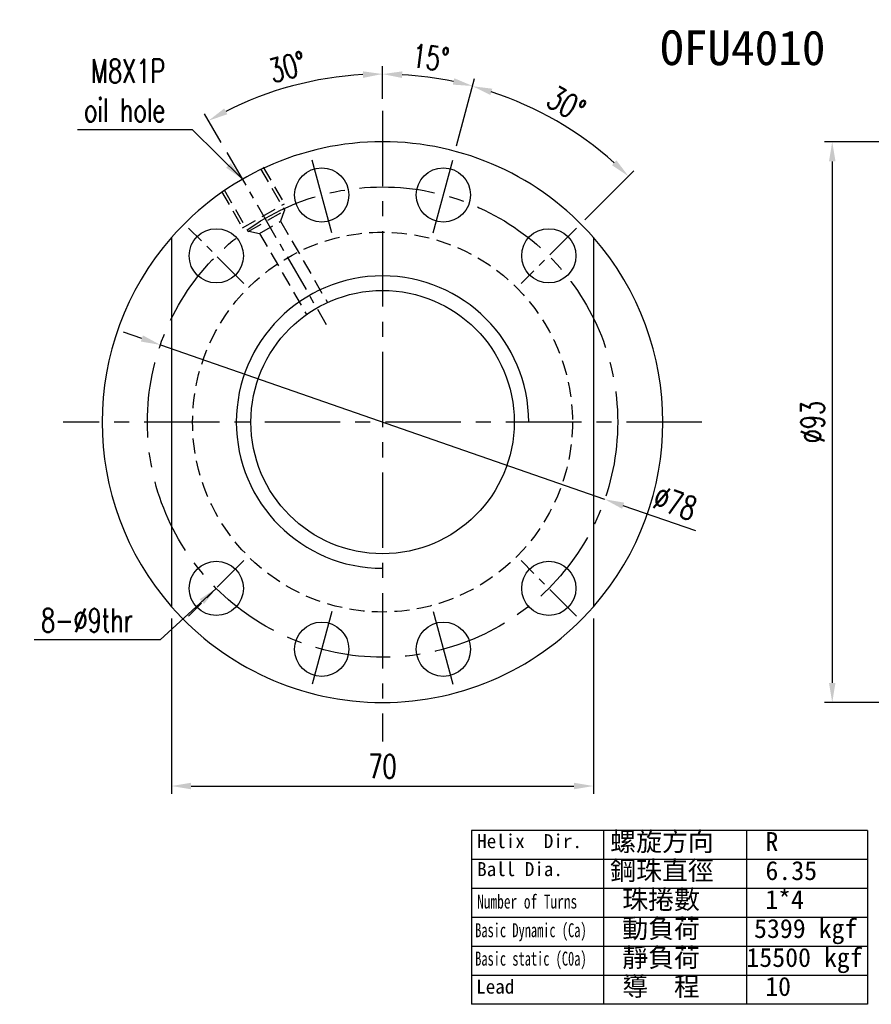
# Model space of a CAD drawing. Extents: x -262 to 1129, y 53 to 216.
# Tile 1 of 51: x 815 to 956, y 53 to 216. Entities that reach past the tile are written whole.
import ezdxf
from ezdxf.enums import TextEntityAlignment as Align

# ---------------------------------------------------------------- set-up
doc = ezdxf.new("R2010")
doc.units = 0
doc.header["$MEASUREMENT"] = 0
doc.header["$PDMODE"] = 1
doc.linetypes.add('CENTER', pattern=[2, 1.25, -0.25, 0.25, -0.25])
doc.linetypes.add('DASHED', pattern=[0.75, 0.5, -0.25])
doc.layers.get('DEFPOINTS').update_dxf_attribs({"linetype": 'CONTINUOUS'})
for name, color, linetype in [('CHA', 2, 'CONTINUOUS'), ('CL', 1, 'CENTER'), ('DIM', 4, 'CONTINUOUS'), ('HID', 2, 'DASHED'), ('OUT', 3, 'CONTINUOUS')]:
    doc.layers.add(name, color=color, linetype=linetype)
doc.styles.add('CHN', font='SIMPLEX.shx', dxfattribs={"width": 0.7, "bigfont": 'CHINESET.shx'})
doc.styles.add('DIM-7', font='SIMPLEX.shx', dxfattribs={"width": 0.7, "bigfont": 'chineset.shx'})
doc.styles.add('T', font='kaiu.ttf')
doc.dimstyles.get("Standard").update_dxf_attribs({"dimscale": 1.2, "dimtxt": 4, "dimasz": 3, "dimexe": 1, "dimexo": 0.5, "dimgap": 1, "dimtad": 1, "dimdsep": 46, "dimtxsty": 'CHN', "dimcen": 0.09, "dimclrd": 256, "dimclre": 256, "dimclrt": 256, "dimadec": 0, "dimazin": 0, "dimtp": 1, "dimtm": 1, "dimtfac": 0.6, "dimtix": 1, "dimtmove": 2, "dimatfit": 3, "dimfxl": 1, "dimtvp": 0.85, "dimtolj": 1, "dimarcsym": 0})

# ---------------------------------------------------------------- blocks, each defined once
blk = doc.blocks.new('*D14')
at = {"layer": 'DEFPOINTS', "color": 0, "transparency": 16777216}
for p in [(884.9, 206.33), (874.87, 201.14), (886.65, 193.44), (883.29, 180.88), (874.87, 96.52)]:
    blk.add_point(p, dxfattribs=at)
at = {"layer": 'DIM', "color": 0, "lineweight": -2, "transparency": 16777216}
for p, q in [((874.87, 203.09), (874.87, 208.51)), ((887.16, 195.32), (890.15, 206.49))]:
    blk.add_line(p, q, dxfattribs=at)
blk.add_arc((874.87, 149.49), 57.71, 78.2268, 86.7732, dxfattribs=at)
at = {"layer": 'DIM', "color": 0, "transparency": 16777216}
for points in [[(878.11, 206.57), (878.14, 207.66), (874.87, 207.21)], [(886.78, 206.52), (886.53, 205.46), (889.81, 205.24)]]:
    blk.add_solid(points, dxfattribs=at)
at = {"layer": 'DIM', "color": 0, "transparency": 16777216, "insert": (882.83, 209.93), "char_height": 3.9, "attachment_point": 5, "rotation": 352.5, "style": 'DIM-7'}
blk.add_mtext('\\A1;15°', dxfattribs=at)
blk = doc.blocks.new('*D15')
at = {"layer": 'DEFPOINTS', "color": 0, "transparency": 16777216}
for p in [(907.96, 196.74), (886.65, 193.44), (907.05, 181.66), (883.29, 180.88), (897.86, 172.47)]:
    blk.add_point(p, dxfattribs=at)
at = {"layer": 'DIM', "color": 0, "lineweight": -2, "transparency": 16777216}
for p, q in [((887.16, 195.32), (890.14, 206.46)), ((908.43, 183.04), (916.58, 191.19))]:
    blk.add_line(p, q, dxfattribs=at)
blk.add_arc((874.87, 149.49), 57.68, 48.2291, 71.7709, dxfattribs=at)
at = {"layer": 'DIM', "color": 0, "transparency": 16777216}
for points in [[(892.76, 203.75), (893.07, 204.79), (889.8, 205.2)], [(913.67, 192.9), (912.92, 192.11), (915.66, 190.27)]]:
    blk.add_solid(points, dxfattribs=at)
at = {"layer": 'DIM', "color": 0, "transparency": 16777216, "insert": (905.34, 202.25), "char_height": 3.9, "attachment_point": 5, "rotation": 330, "style": 'DIM-7'}
blk.add_mtext('\\A1;30°', dxfattribs=at)
blk = doc.blocks.new('*D16')
at = {"layer": 'DEFPOINTS', "color": 0, "transparency": 16777216}
for p in [(864.85, 206.34), (874.87, 201.14), (849.06, 194.2), (865.52, 165.69), (874.87, 96.52)]:
    blk.add_point(p, dxfattribs=at)
at = {"layer": 'DIM', "color": 0, "lineweight": -2, "transparency": 16777216}
for p, q in [((874.87, 203.09), (874.87, 208.52)), ((848.09, 195.89), (845.36, 200.61))]:
    blk.add_line(p, q, dxfattribs=at)
blk.add_arc((874.87, 149.49), 57.73, 93.2262, 116.7738, dxfattribs=at)
at = {"layer": 'DIM', "color": 0, "transparency": 16777216}
for points in [[(871.61, 207.67), (871.64, 206.58), (874.87, 207.22)], [(849.13, 200.55), (848.61, 201.5), (846.01, 199.48)]]:
    blk.add_solid(points, dxfattribs=at)
at = {"layer": 'DIM', "color": 0, "transparency": 16777216, "insert": (859.09, 208.39), "char_height": 3.9, "attachment_point": 5, "rotation": 15, "style": 'DIM-7'}
blk.add_mtext('\\A1;30°', dxfattribs=at)
blk = doc.blocks.new('*D17')
at = {"layer": 'DEFPOINTS', "color": 0, "transparency": 16777216}
for p in [(839.87, 118.88), (909.87, 118.88), (909.87, 89.13)]:
    blk.add_point(p, dxfattribs=at)
at = {"layer": 'DIM', "color": 0, "lineweight": -2, "transparency": 16777216}
for p, q in [((839.87, 116.93), (839.87, 87.83)), ((909.87, 116.93), (909.87, 87.83)), ((843.12, 89.13), (906.62, 89.13))]:
    blk.add_line(p, q, dxfattribs=at)
at = {"layer": 'DIM', "color": 0, "transparency": 16777216}
for points in [[(843.12, 89.67), (843.12, 88.59), (839.87, 89.13)], [(906.62, 89.67), (906.62, 88.59), (909.87, 89.13)]]:
    blk.add_solid(points, dxfattribs=at)
at = {"layer": 'DIM', "color": 0, "transparency": 16777216, "insert": (874.87, 92.38), "char_height": 3.9, "attachment_point": 5, "style": 'DIM-7'}
blk.add_mtext('\\A1;70', dxfattribs=at)
blk = doc.blocks.new('*D20')
at = {"layer": 'DEFPOINTS', "color": 0, "transparency": 16777216}
for p in [(964.31, 195.99), (949.46, 102.99), (964.31, 102.99)]:
    blk.add_point(p, dxfattribs=at)
at = {"layer": 'DIM', "color": 0, "lineweight": -2, "transparency": 16777216}
for p, q in [((962.36, 195.99), (948.16, 195.99)), ((949.46, 192.74), (949.46, 106.24)), ((962.36, 102.99), (948.16, 102.99))]:
    blk.add_line(p, q, dxfattribs=at)
at = {"layer": 'DIM', "color": 0, "transparency": 16777216}
for points in [[(948.92, 192.74), (950, 192.74), (949.46, 195.99)], [(948.92, 106.24), (950, 106.24), (949.46, 102.99)]]:
    blk.add_solid(points, dxfattribs=at)
at = {"layer": 'DIM', "color": 0, "transparency": 16777216, "insert": (946.21, 149.49), "char_height": 3.9, "attachment_point": 5, "rotation": 90, "style": 'DIM-7'}
blk.add_mtext('\\A1;%%C93', dxfattribs=at)
blk = doc.blocks.new('*D21')
at = {"layer": 'DEFPOINTS', "color": 0, "transparency": 16777216}
for p in [(838.04, 162.29), (911.71, 136.69)]:
    blk.add_point(p, dxfattribs=at)
at = {"layer": 'DIM', "color": 0, "lineweight": -2, "transparency": 16777216}
for p, q in [((834.97, 163.36), (831.9, 164.43)), ((838.04, 162.29), (911.71, 136.69)), ((926.82, 131.44), (914.78, 135.62))]:
    blk.add_line(p, q, dxfattribs=at)
at = {"layer": 'DIM', "color": 0, "transparency": 16777216}
for points in [[(835.14, 163.87), (834.79, 162.85), (838.04, 162.29)], [(914.96, 136.13), (914.61, 135.11), (911.71, 136.69)]]:
    blk.add_solid(points, dxfattribs=at)
at = {"layer": 'DIM', "color": 0, "transparency": 16777216, "insert": (923.4, 136.07), "char_height": 3.9, "attachment_point": 5, "rotation": 340.8353, "style": 'DIM-7'}
blk.add_mtext('\\A1;∅78', dxfattribs=at)

msp = doc.modelspace()

# ---------------------------------------------------------------- linework, layer by layer
at = {"layer": 'CL', "color": 7, "ltscale": 10}
for p, q in [((874.875, 201.143), (874.875, 96.517)), ((866.463, 180.884), (863.098, 193.441)), ((883.286, 180.884), (886.651, 193.441)), ((927.849, 149.491), (821.9, 149.491)), ((866.463, 118.098), (863.098, 105.541)), ((883.286, 118.098), (886.651, 105.541))]:
    msp.add_line(p, q, dxfattribs=at)
at = {"layer": 'CL', "color": 7, "ltscale": 5}
for p, q in [((849.064, 194.196), (865.523, 165.689)), ((851.894, 172.472), (842.701, 181.664)), ((907.048, 181.664), (897.856, 172.472)), ((851.894, 126.51), (842.701, 117.318)), ((907.048, 117.318), (897.856, 126.51))]:
    msp.add_line(p, q, dxfattribs=at)
at = {"layer": 'CL', "color": 7, "ltscale": 10}
msp.add_circle((874.875, 149.491), 39, dxfattribs=at)
at = {"layer": 'DIM', "color": 0}
for p, q in [((955.325, 81.746), (889.618, 81.746)), ((889.618, 81.746), (889.618, 52.923)), ((911.52, 81.746), (911.52, 52.923)), ((935.222, 81.746), (935.222, 52.923)), ((955.325, 81.746), (955.325, 52.923)), ((955.325, 76.942), (889.618, 76.942)), ((955.325, 72.138), (889.618, 72.138)), ((955.325, 67.334), (889.618, 67.334)), ((955.325, 62.53), (889.618, 62.53)), ((955.325, 57.726), (889.618, 57.726)), ((955.325, 52.923), (889.618, 52.923))]:
    msp.add_line(p, q, dxfattribs=at)
at = {"layer": 'DIM', "color": 7}
for start, end in [(138.82378, 221.17622), (318.82378, 41.17622)]:
    msp.add_arc((874.875, 149.491), 46.5, start, end, dxfattribs=at)
at = {"layer": 'DIM', "color": 7, "ltscale": 5}
msp.add_arc((874.875, 149.491), 24.25, 0, 270, dxfattribs=at)
at = {"layer": 'HID', "color": 7, "ltscale": 5}
for p, q in [((854.656, 191.511), (858.656, 184.583)), ((855.089, 191.761), (858.589, 185.699)), ((848.594, 188.011), (852.594, 181.083)), ((848.161, 187.761), (851.661, 181.699)), ((851.661, 181.699), (858.589, 185.699)), ((852.594, 181.083), (858.656, 184.583)), ((858.569, 184.533), (857.957, 182.794)), ((854.493, 180.794), (857.957, 182.794)), ((857.957, 182.794), (865.733, 169.326)), ((852.68, 181.133), (854.493, 180.794)), ((854.493, 180.794), (862.269, 167.326))]:
    msp.add_line(p, q, dxfattribs=at)
msp.add_circle((874.875, 149.491), 31.5, dxfattribs=at)
at = {"layer": 'OUT', "color": 7, "ltscale": 10}
for p, q in [((839.875, 180.106), (839.875, 118.877)), ((909.875, 180.106), (909.875, 118.877))]:
    msp.add_line(p, q, dxfattribs=at)
at = {"layer": 'OUT', "color": 7}
for centre in [(864.781, 187.162), (884.969, 187.162), (847.298, 177.068), (902.452, 177.068), (847.298, 121.914), (902.452, 121.914), (864.781, 111.82), (884.969, 111.82)]:
    msp.add_circle(centre, 4.5, dxfattribs=at)
at = {"layer": 'OUT', "color": 7, "ltscale": 5}
msp.add_circle((874.875, 149.491), 21.84, dxfattribs=at)
at = {"layer": 'OUT', "color": 7}
for start, end in [(41.17622, 138.82378), (221.17622, 318.82378)]:
    msp.add_arc((874.875, 149.491), 46.5, start, end, dxfattribs=at)

# ---------------------------------------------------------------- texts
at = {"layer": 'CHA', "color": 0, "style": 'T'}
msp.add_text('OFU4010', height=5.76, dxfattribs=at).set_placement((934.624, 211.578), align=Align.MIDDLE)
at = {"layer": 'DIM', "color": 0, "style": 'T'}
for s, height, p in [('螺旋方向', 3.15, (912.633, 78.336)), ('Helix  Dir.', 2.32243, (890.572, 78.823)), ('R', 3.15, (938.383, 78.336)), ('鋼珠直徑', 3.15, (912.633, 73.532)), ('Ball Dia.', 2.3224, (890.572, 74.185)), ('6.35', 3.15, (938.383, 73.532)), ('珠捲數', 3.15, (914.633, 68.728)), ('1*4', 3.15, (938.335, 68.728)), ('動負荷', 3.15, (914.633, 63.924)), ('5399 kgf', 3.15, (936.489, 63.924)), ('靜負荷', 3.15, (914.633, 59.12)), ('15500 kgf', 3.15, (935.222, 59.12)), ('Lead', 2.3224, (890.406, 54.696)), ('導  程', 3.15, (914.633, 54.316)), ('10', 3.15, (938.335, 54.316))]:
    msp.add_text(s, height=height, dxfattribs=at).set_placement(p)
for s, width, p in [('Number of Turns', 0.7, (890.572, 68.799)), ('Basic Dynamic (Ca)', 0.65, (890.24, 64.053)), ('Basic static (C0a)', 0.65, (890.24, 59.337))]:
    msp.add_text(s, height=2.32243, dxfattribs=dict(at, width=width)).set_placement(p)
at = {"layer": 'DIM', "color": 7, "char_height": 3.9, "attachment_point": 9, "style": 'DIM-7'}
for s, insert in [('\\A1;M8X1P\\Poil hole', (838.827, 199.273)), ('8-%%C9thr', (833.449, 114.663))]:
    msp.add_mtext(s, dxfattribs=dict(at, insert=insert))

# ---------------------------------------------------------------- dimensions: what is measured, and where the dimension line sits
at = {"layer": 'DIM', "color": 7}
for base, line1, line2, picture, middle in [((884.897, 206.329), ((874.875, 201.143), (874.875, 96.517)), ((883.286, 180.884), (886.651, 193.441)), '*D14', (882.832, 209.934)), ((864.851, 206.34), ((849.064, 194.196), (865.523, 165.689)), ((874.875, 201.143), (874.875, 96.517)), '*D16', (859.093, 208.389)), ((907.956, 196.736), ((907.048, 181.664), (897.856, 172.472)), ((883.286, 180.884), (886.651, 193.441)), '*D15', (905.337, 202.254))]:
    dim = msp.add_angular_dim_2l(base=base, line1=line1, line2=line2, dimstyle='Standard', override={"dimscale": 1.3, "dimtxt": 3, "dimasz": 2.5, "dimexo": 1.5, "dimlfac": 0.5, "dimtxsty": 'DIM-7', "dimclrd": 0, "dimclre": 0, "dimclrt": 0, "dimtvp": 0.971429}, dxfattribs=at)
    dim.commit()
    dim.dimension.update_dxf_attribs({"geometry": picture, "text_midpoint": middle})
dim = msp.add_linear_dim(base=(949.457, 102.991), p1=(964.309, 195.991), p2=(964.309, 102.991), angle=90, text='%%C<>', dimstyle='Standard', override={"dimscale": 1.3, "dimtxt": 3, "dimasz": 2.5, "dimexo": 1.5, "dimtxsty": 'DIM-7', "dimclrd": 0, "dimclre": 0, "dimclrt": 0, "dimtvp": 0.971429}, dxfattribs=at)
dim.commit()
dim.dimension.update_dxf_attribs({"geometry": '*D20', "text_midpoint": (946.207, 149.491)})
dim = msp.add_diameter_dim_2p(p1=(838.036, 162.294), p2=(911.713, 136.688), dimstyle='Standard', override={"dimscale": 1.3, "dimtxt": 3, "dimasz": 2.5, "dimexo": 1.5, "dimtxsty": 'DIM-7', "dimclrd": 0, "dimclre": 4, "dimclrt": 0, "dimtvp": 0.971429}, dxfattribs=at)
dim.commit()
dim.dimension.update_dxf_attribs({"geometry": '*D21', "text_midpoint": (923.402, 136.066)})
dim = msp.add_linear_dim(base=(909.875, 89.128), p1=(839.875, 118.877), p2=(909.875, 118.877), dimstyle='Standard', override={"dimscale": 1.3, "dimtxt": 3, "dimasz": 2.5, "dimexo": 1.5, "dimtxsty": 'DIM-7', "dimclrd": 0, "dimclre": 0, "dimclrt": 0, "dimtvp": 0.971429}, dxfattribs=at)
dim.commit()
dim.dimension.update_dxf_attribs({"geometry": '*D17', "text_midpoint": (874.875, 92.378)})

# ---------------------------------------------------------------- leaders
at = {"layer": 'DIM', "color": 7, "annotation_type": 0, "has_hookline": 1, "hookline_direction": 1}
for points, text_width in [([(851.625, 189.761), (843.377, 197.973), (840.127, 197.973)], 14.56), ([(847.298, 121.914), (837.999, 113.363), (834.749, 113.363)], 16.38)]:
    msp.add_leader(points, dimstyle='Standard', override={"dimscale": 1.3, "dimtxt": 3, "dimasz": 2.5, "dimexo": 1.5, "dimgap": 1, "dimtad": 1, "dimtxsty": 'DIM-7', "dimclrd": 0, "dimclre": 4, "dimclrt": 4, "dimtvp": 0.971429}, dxfattribs=dict(at, text_width=text_width))

doc.saveas('drawing.dxf')
